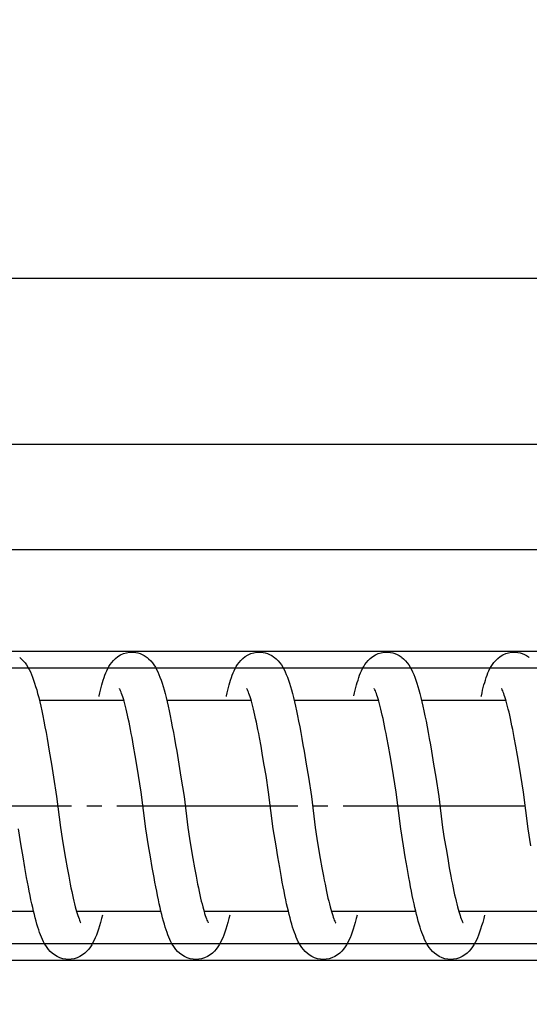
# Model space of a CAD drawing. Header units: millimetres. Extents: x 22865 to 60762, y -18816 to 15611.
# Tile 106 of 256: x 25857.2 to 25860.57, y 8447.59 to 8454.12. Entities that reach past the tile are written whole.
import ezdxf

# ---------------------------------------------------------------- set-up
doc = ezdxf.new("R2010")
doc.units = ezdxf.units.MM
doc.linetypes.add('DOT_CENTER', pattern=[14, 12, -1, 0, -1])
for name, color, linetype in [('1', 7, 'Continuous'), ('bramy przemyslowe', 5, 'Continuous'), ('BRO0010101338_PBL109', 7, 'Continuous'), ('WYMIARY', 6, 'Continuous'), ('Z3067108_AF1_PBL37', 7, 'Continuous'), ('Z3067109_AF2_PBL40', 7, 'Continuous')]:
    doc.layers.add(name, color=color, linetype=linetype)
doc.layers.add('projekt', color=6, linetype='Continuous', lineweight=9)
doc.styles.add('1-100', font='simplex.shx', dxfattribs={"width": 0.8, "height": 15})
doc.dimstyles.new('1-100', dxfattribs={"dimscale": 0.5, "dimtxt": 100, "dimasz": 1, "dimexe": 0.18, "dimexo": 0.0625, "dimgap": 5, "dimtad": 1, "dimdec": 1, "dimzin": 0, "dimdsep": 46, "dimtxsty": '1-100', "dimblk1": 'K', "dimblk2": 'K', "dimsah": 1, "dimcen": 0.09, "dimse1": 1, "dimse2": 1, "dimadec": 0, "dimazin": 0, "dimtfac": 1, "dimtdec": 1, "dimtofl": 0, "dimtmove": 0, "dimatfit": 3, "dimldrblk": 'K', "dimfxl": 0, "dimtolj": 1, "dimtzin": 0, "dimarcsym": 0})

# ---------------------------------------------------------------- blocks, each defined once
blk = doc.blocks.new('Oben_Z3067108_AF1_PBL37_', base_point=(-2052.47, -1421.03))
at = {"layer": 'Z3067108_AF1_PBL37', "color": 2, "linetype": 'Continuous'}
for p, q in [((4111.907, 4020.001), (670.367, 4020.001)), ((4111.907, 4009.001), (670.367, 4009.001))]:
    blk.add_line(p, q, dxfattribs=at)
blk = doc.blocks.new('Unten_Z3067109_AF2_PBL40_', base_point=(3595.399, 4267.113))
at = {"layer": 'Z3067109_AF2_PBL40', "color": 2, "linetype": 'Continuous'}
for p, q in [((7053.454, 5533.113), (3809.059, 5533.113)), ((7051.454, 5526.113), (3809.059, 5526.113))]:
    blk.add_line(p, q, dxfattribs=at)
blk = doc.blocks.new('Federpuffer', base_point=(5695.326, 4642.646))
at = {"color": 2, "linetype": 'Continuous'}
for p, q in [((3727.825, 5963.382), (3727.714, 5963.377)), ((3727.99, 5963.372), (3727.825, 5963.382)), ((3728.185, 5963.337), (3727.99, 5963.372)), ((3728.377, 5963.277), (3728.185, 5963.337)), ((3728.567, 5963.191), (3728.377, 5963.277)), ((3728.749, 5963.081), (3728.567, 5963.191)), ((3728.908, 5962.957), (3728.749, 5963.081)), ((3736.273, 5963.382), (3736.161, 5963.377)), ((3736.437, 5963.372), (3736.272, 5963.382)), ((3736.632, 5963.337), (3736.437, 5963.372)), ((3736.824, 5963.277), (3736.632, 5963.337)), ((3737.015, 5963.191), (3736.824, 5963.277)), ((3737.196, 5963.081), (3737.015, 5963.191)), ((3737.355, 5962.957), (3737.196, 5963.081)), ((3744.72, 5963.382), (3744.609, 5963.377)), ((3744.884, 5963.372), (3744.719, 5963.382)), ((3745.08, 5963.337), (3744.884, 5963.372)), ((3745.272, 5963.277), (3745.08, 5963.337)), ((3745.462, 5963.191), (3745.272, 5963.277)), ((3745.644, 5963.081), (3745.462, 5963.191)), ((3745.803, 5962.957), (3745.644, 5963.081)), ((3753.168, 5963.382), (3753.056, 5963.377)), ((3753.332, 5963.372), (3753.167, 5963.382)), ((3753.527, 5963.337), (3753.332, 5963.372)), ((3753.719, 5963.277), (3753.527, 5963.337)), ((3753.91, 5963.191), (3753.719, 5963.277)), ((3754.091, 5963.081), (3753.91, 5963.191)), ((3754.25, 5962.957), (3754.091, 5963.081)), ((3729.043, 5962.828), (3728.908, 5962.957)), ((3729.16, 5962.693), (3729.043, 5962.828)), ((3729.26, 5962.555), (3729.16, 5962.693)), ((3729.347, 5962.418), (3729.26, 5962.555)), ((3734.805, 5962.523), (3734.713, 5962.376)), ((3734.907, 5962.663), (3734.805, 5962.523)), ((3735.023, 5962.8), (3734.907, 5962.663)), ((3735.159, 5962.933), (3735.023, 5962.8)), ((3735.255, 5963.014), (3735.159, 5962.933)), ((3735.26, 5963.018), (3735.255, 5963.014)), ((3737.49, 5962.828), (3737.355, 5962.957)), ((3737.607, 5962.693), (3737.49, 5962.828)), ((3737.708, 5962.555), (3737.607, 5962.693)), ((3737.794, 5962.418), (3737.708, 5962.555)), ((3743.252, 5962.523), (3743.16, 5962.376)), ((3743.354, 5962.663), (3743.252, 5962.523)), ((3743.47, 5962.8), (3743.354, 5962.663)), ((3743.606, 5962.933), (3743.47, 5962.8)), ((3743.703, 5963.014), (3743.606, 5962.933)), ((3743.708, 5963.018), (3743.703, 5963.014)), ((3745.938, 5962.828), (3745.803, 5962.957)), ((3746.054, 5962.693), (3745.938, 5962.828)), ((3746.155, 5962.555), (3746.054, 5962.693)), ((3746.241, 5962.418), (3746.155, 5962.555)), ((3751.7, 5962.523), (3751.608, 5962.376)), ((3751.801, 5962.663), (3751.7, 5962.523)), ((3751.918, 5962.8), (3751.801, 5962.663)), ((3752.053, 5962.933), (3751.918, 5962.8)), ((3752.15, 5963.014), (3752.053, 5962.933)), ((3752.155, 5963.018), (3752.15, 5963.014)), ((3754.385, 5962.828), (3754.25, 5962.957)), ((3754.502, 5962.693), (3754.385, 5962.828)), ((3754.603, 5962.555), (3754.502, 5962.693)), ((3754.689, 5962.418), (3754.603, 5962.555)), ((3760.147, 5962.523), (3760.055, 5962.376)), ((3760.249, 5962.663), (3760.147, 5962.523)), ((3760.365, 5962.8), (3760.249, 5962.663)), ((3760.501, 5962.933), (3760.365, 5962.8)), ((3760.597, 5963.014), (3760.501, 5962.933)), ((3760.602, 5963.018), (3760.597, 5963.014)), ((3729.422, 5962.279), (3729.347, 5962.418)), ((3729.491, 5962.137), (3729.422, 5962.279)), ((3729.555, 5961.989), (3729.491, 5962.137)), ((3729.614, 5961.838), (3729.555, 5961.989)), ((3729.669, 5961.683), (3729.614, 5961.838)), ((3734.478, 5961.894), (3734.406, 5961.714)), ((3734.552, 5962.064), (3734.478, 5961.894)), ((3734.629, 5962.223), (3734.552, 5962.064)), ((3734.713, 5962.376), (3734.629, 5962.223)), ((3737.869, 5962.279), (3737.794, 5962.418)), ((3737.938, 5962.137), (3737.869, 5962.279)), ((3738.002, 5961.989), (3737.938, 5962.137)), ((3738.061, 5961.838), (3738.002, 5961.989)), ((3738.116, 5961.683), (3738.061, 5961.838)), ((3742.925, 5961.894), (3742.854, 5961.714)), ((3742.999, 5962.064), (3742.925, 5961.894)), ((3743.077, 5962.223), (3742.999, 5962.064)), ((3743.16, 5962.376), (3743.077, 5962.223)), ((3746.317, 5962.279), (3746.241, 5962.418)), ((3746.386, 5962.137), (3746.317, 5962.279)), ((3746.449, 5961.989), (3746.386, 5962.137)), ((3746.508, 5961.838), (3746.449, 5961.989)), ((3746.564, 5961.683), (3746.508, 5961.838)), ((3751.373, 5961.894), (3751.301, 5961.714)), ((3751.447, 5962.064), (3751.373, 5961.894)), ((3751.524, 5962.223), (3751.447, 5962.064)), ((3751.608, 5962.376), (3751.524, 5962.223)), ((3754.764, 5962.279), (3754.689, 5962.418)), ((3754.833, 5962.137), (3754.764, 5962.279)), ((3754.897, 5961.989), (3754.833, 5962.137)), ((3754.956, 5961.838), (3754.897, 5961.989)), ((3755.011, 5961.683), (3754.956, 5961.838)), ((3759.82, 5961.894), (3759.749, 5961.714)), ((3759.894, 5962.064), (3759.82, 5961.894)), ((3759.972, 5962.223), (3759.894, 5962.064)), ((3760.055, 5962.376), (3759.972, 5962.223)), ((3729.721, 5961.524), (3729.669, 5961.683)), ((3729.77, 5961.361), (3729.721, 5961.524)), ((3729.817, 5961.194), (3729.77, 5961.361)), ((3729.863, 5961.022), (3729.817, 5961.194)), ((3734.269, 5961.318), (3734.202, 5961.102)), ((3734.337, 5961.522), (3734.269, 5961.318)), ((3734.406, 5961.714), (3734.337, 5961.522)), ((3738.168, 5961.524), (3738.116, 5961.683)), ((3738.217, 5961.361), (3738.168, 5961.524)), ((3738.265, 5961.194), (3738.217, 5961.361)), ((3738.31, 5961.022), (3738.265, 5961.194)), ((3742.717, 5961.318), (3742.65, 5961.102)), ((3742.785, 5961.522), (3742.717, 5961.318)), ((3742.854, 5961.714), (3742.785, 5961.522)), ((3746.616, 5961.524), (3746.564, 5961.683)), ((3746.665, 5961.361), (3746.616, 5961.524)), ((3746.712, 5961.194), (3746.665, 5961.361)), ((3746.757, 5961.022), (3746.712, 5961.194)), ((3751.164, 5961.318), (3751.097, 5961.102)), ((3751.232, 5961.522), (3751.164, 5961.318)), ((3751.301, 5961.714), (3751.232, 5961.522)), ((3755.063, 5961.524), (3755.011, 5961.683)), ((3755.112, 5961.361), (3755.063, 5961.524)), ((3755.159, 5961.194), (3755.112, 5961.361)), ((3755.205, 5961.022), (3755.159, 5961.194)), ((3759.612, 5961.318), (3759.545, 5961.102)), ((3759.679, 5961.522), (3759.612, 5961.318)), ((3759.749, 5961.714), (3759.679, 5961.522)), ((3728.429, 5960.402), (3728.469, 5960.524)), ((3728.469, 5960.524), (3728.507, 5960.633)), ((3728.507, 5960.633), (3728.542, 5960.726)), ((3728.542, 5960.726), (3728.574, 5960.805)), ((3728.574, 5960.805), (3728.603, 5960.868)), ((3728.603, 5960.868), (3728.625, 5960.914)), ((3728.625, 5960.914), (3728.642, 5960.945)), ((3728.642, 5960.945), (3728.651, 5960.96)), ((3728.648, 5960.956), (3728.645, 5960.952)), ((3728.651, 5960.96), (3728.648, 5960.956)), ((3729.907, 5960.845), (3729.863, 5961.022)), ((3729.949, 5960.664), (3729.907, 5960.845)), ((3729.991, 5960.477), (3729.949, 5960.664)), ((3730, 5960.432), (3729.991, 5960.477)), ((3734.07, 5960.626), (3734.003, 5960.363)), ((3734.136, 5960.871), (3734.07, 5960.626)), ((3734.202, 5961.102), (3734.136, 5960.871)), ((3736.876, 5960.402), (3736.916, 5960.524)), ((3736.916, 5960.524), (3736.955, 5960.633)), ((3736.955, 5960.633), (3736.99, 5960.726)), ((3736.99, 5960.726), (3737.022, 5960.805)), ((3737.022, 5960.805), (3737.05, 5960.868)), ((3737.05, 5960.868), (3737.073, 5960.914)), ((3737.073, 5960.914), (3737.089, 5960.945)), ((3737.089, 5960.945), (3737.099, 5960.96)), ((3737.095, 5960.956), (3737.092, 5960.952)), ((3737.099, 5960.96), (3737.095, 5960.956)), ((3738.354, 5960.845), (3738.31, 5961.022)), ((3738.397, 5960.664), (3738.354, 5960.845)), ((3738.438, 5960.477), (3738.397, 5960.664)), ((3742.517, 5960.626), (3742.45, 5960.363)), ((3742.584, 5960.871), (3742.517, 5960.626)), ((3742.65, 5961.102), (3742.584, 5960.871)), ((3745.324, 5960.402), (3745.364, 5960.524)), ((3745.364, 5960.524), (3745.402, 5960.633)), ((3745.402, 5960.633), (3745.437, 5960.726)), ((3745.437, 5960.726), (3745.469, 5960.805)), ((3745.469, 5960.805), (3745.497, 5960.868)), ((3745.497, 5960.868), (3745.52, 5960.914)), ((3745.52, 5960.914), (3745.537, 5960.945)), ((3745.537, 5960.945), (3745.546, 5960.96)), ((3745.543, 5960.956), (3745.54, 5960.952)), ((3745.546, 5960.96), (3745.543, 5960.956)), ((3746.801, 5960.845), (3746.757, 5961.022)), ((3746.844, 5960.664), (3746.801, 5960.845)), ((3746.885, 5960.477), (3746.844, 5960.664)), ((3746.895, 5960.432), (3746.885, 5960.477)), ((3750.965, 5960.626), (3750.898, 5960.363)), ((3751.031, 5960.871), (3750.965, 5960.626)), ((3751.097, 5961.102), (3751.031, 5960.871)), ((3753.771, 5960.402), (3753.811, 5960.524)), ((3753.811, 5960.524), (3753.849, 5960.633)), ((3753.849, 5960.633), (3753.885, 5960.726)), ((3753.885, 5960.726), (3753.917, 5960.805)), ((3753.917, 5960.805), (3753.945, 5960.868)), ((3753.945, 5960.868), (3753.967, 5960.914)), ((3753.967, 5960.914), (3753.984, 5960.945)), ((3753.984, 5960.945), (3753.993, 5960.96)), ((3753.99, 5960.956), (3753.987, 5960.952)), ((3753.993, 5960.96), (3753.99, 5960.956)), ((3755.249, 5960.845), (3755.205, 5961.022)), ((3755.291, 5960.664), (3755.249, 5960.845)), ((3755.333, 5960.477), (3755.291, 5960.664)), ((3755.342, 5960.432), (3755.333, 5960.477)), ((3759.412, 5960.626), (3759.345, 5960.363)), ((3759.478, 5960.871), (3759.412, 5960.626)), ((3759.545, 5961.102), (3759.478, 5960.871)), ((3728.253, 5959.777), (3728.299, 5959.952)), ((3728.299, 5959.952), (3728.343, 5960.115)), ((3728.343, 5960.115), (3728.387, 5960.265)), ((3733.954, 5960.182), (3728.362, 5960.182)), ((3728.387, 5960.265), (3728.429, 5960.402)), ((3733.936, 5960.085), (3733.868, 5959.788)), ((3734.003, 5960.363), (3733.936, 5960.085)), ((3736.7, 5959.777), (3736.746, 5959.952)), ((3736.746, 5959.952), (3736.791, 5960.115)), ((3736.791, 5960.115), (3736.834, 5960.265)), ((3742.401, 5960.182), (3736.809, 5960.182)), ((3736.834, 5960.265), (3736.876, 5960.402)), ((3742.383, 5960.085), (3742.316, 5959.788)), ((3742.45, 5960.363), (3742.383, 5960.085)), ((3745.148, 5959.777), (3745.193, 5959.952)), ((3745.193, 5959.952), (3745.238, 5960.115)), ((3745.238, 5960.115), (3745.282, 5960.265)), ((3750.849, 5960.182), (3745.256, 5960.182)), ((3745.282, 5960.265), (3745.324, 5960.402)), ((3750.831, 5960.085), (3750.763, 5959.788)), ((3750.898, 5960.363), (3750.831, 5960.085)), ((3753.595, 5959.777), (3753.641, 5959.952)), ((3753.641, 5959.952), (3753.685, 5960.115)), ((3753.685, 5960.115), (3753.729, 5960.265)), ((3759.296, 5960.182), (3753.703, 5960.182)), ((3753.729, 5960.265), (3753.771, 5960.402)), ((3759.278, 5960.085), (3759.21, 5959.788)), ((3759.345, 5960.363), (3759.278, 5960.085)), ((3728.062, 5958.962), (3728.111, 5959.182)), ((3728.111, 5959.182), (3728.159, 5959.392)), ((3728.159, 5959.392), (3728.206, 5959.59)), ((3728.206, 5959.59), (3728.253, 5959.777)), ((3733.799, 5959.472), (3733.73, 5959.138)), ((3733.868, 5959.788), (3733.799, 5959.472)), ((3736.51, 5958.962), (3736.558, 5959.182)), ((3736.558, 5959.182), (3736.606, 5959.392)), ((3736.606, 5959.392), (3736.654, 5959.59)), ((3736.654, 5959.59), (3736.7, 5959.777)), ((3742.247, 5959.472), (3742.177, 5959.138)), ((3742.316, 5959.788), (3742.247, 5959.472)), ((3744.957, 5958.962), (3745.006, 5959.182)), ((3745.006, 5959.182), (3745.054, 5959.392)), ((3745.054, 5959.392), (3745.101, 5959.59)), ((3745.101, 5959.59), (3745.148, 5959.777)), ((3750.694, 5959.472), (3750.625, 5959.138)), ((3750.763, 5959.788), (3750.694, 5959.472)), ((3753.404, 5958.962), (3753.453, 5959.182)), ((3753.453, 5959.182), (3753.501, 5959.392)), ((3753.501, 5959.392), (3753.548, 5959.59)), ((3753.548, 5959.59), (3753.595, 5959.777)), ((3759.142, 5959.472), (3759.072, 5959.138)), ((3759.21, 5959.788), (3759.142, 5959.472)), ((3727.963, 5958.489), (3728.013, 5958.731)), ((3727.963, 5958.489), (3728.013, 5958.731)), ((3728.013, 5958.731), (3728.062, 5958.962)), ((3733.66, 5958.787), (3733.588, 5958.418)), ((3733.66, 5958.787), (3733.588, 5958.418)), ((3733.73, 5959.138), (3733.66, 5958.787)), ((3736.411, 5958.489), (3736.46, 5958.731)), ((3736.411, 5958.489), (3736.46, 5958.731)), ((3736.46, 5958.731), (3736.51, 5958.962)), ((3742.107, 5958.787), (3742.036, 5958.418)), ((3742.107, 5958.787), (3742.036, 5958.418)), ((3742.177, 5959.138), (3742.107, 5958.787)), ((3744.858, 5958.489), (3744.908, 5958.731)), ((3744.858, 5958.489), (3744.908, 5958.731)), ((3744.908, 5958.731), (3744.957, 5958.962)), ((3750.554, 5958.787), (3750.483, 5958.418)), ((3750.554, 5958.787), (3750.483, 5958.418)), ((3750.625, 5959.138), (3750.554, 5958.787)), ((3753.305, 5958.489), (3753.355, 5958.731)), ((3753.305, 5958.489), (3753.355, 5958.731)), ((3753.355, 5958.731), (3753.404, 5958.962)), ((3759.002, 5958.787), (3758.931, 5958.418)), ((3759.002, 5958.787), (3758.931, 5958.418)), ((3759.072, 5959.138), (3759.002, 5958.787)), ((3727.81, 5957.702), (3727.862, 5957.974)), ((3727.81, 5957.702), (3727.862, 5957.974)), ((3727.862, 5957.974), (3727.913, 5958.237)), ((3727.862, 5957.974), (3727.913, 5958.237)), ((3727.913, 5958.237), (3727.963, 5958.489)), ((3727.913, 5958.237), (3727.963, 5958.489)), ((3733.517, 5958.032), (3733.445, 5957.634)), ((3733.517, 5958.032), (3733.445, 5957.634)), ((3733.588, 5958.418), (3733.517, 5958.032)), ((3733.588, 5958.418), (3733.517, 5958.032)), ((3736.258, 5957.702), (3736.309, 5957.974)), ((3736.258, 5957.702), (3736.309, 5957.974)), ((3736.309, 5957.974), (3736.36, 5958.237)), ((3736.309, 5957.974), (3736.36, 5958.237)), ((3736.36, 5958.237), (3736.411, 5958.489)), ((3736.36, 5958.237), (3736.411, 5958.489)), ((3741.964, 5958.032), (3741.892, 5957.634)), ((3741.964, 5958.032), (3741.892, 5957.634)), ((3742.036, 5958.418), (3741.964, 5958.032)), ((3742.036, 5958.418), (3741.964, 5958.032)), ((3744.705, 5957.702), (3744.757, 5957.974)), ((3744.705, 5957.702), (3744.757, 5957.974)), ((3744.757, 5957.974), (3744.808, 5958.237)), ((3744.757, 5957.974), (3744.808, 5958.237)), ((3744.808, 5958.237), (3744.858, 5958.489)), ((3744.808, 5958.237), (3744.858, 5958.489)), ((3750.411, 5958.032), (3750.339, 5957.634)), ((3750.411, 5958.032), (3750.339, 5957.634)), ((3750.483, 5958.418), (3750.411, 5958.032)), ((3750.483, 5958.418), (3750.411, 5958.032)), ((3753.153, 5957.702), (3753.204, 5957.974)), ((3753.153, 5957.702), (3753.204, 5957.974)), ((3753.204, 5957.974), (3753.255, 5958.237)), ((3753.204, 5957.974), (3753.255, 5958.237)), ((3753.255, 5958.237), (3753.305, 5958.489)), ((3753.255, 5958.237), (3753.305, 5958.489)), ((3758.859, 5958.032), (3758.787, 5957.634)), ((3758.859, 5958.032), (3758.787, 5957.634)), ((3758.931, 5958.418), (3758.859, 5958.032)), ((3758.931, 5958.418), (3758.859, 5958.032)), ((3727.706, 5957.127), (3727.81, 5957.702)), ((3733.372, 5957.223), (3733.3, 5956.802)), ((3733.445, 5957.634), (3733.372, 5957.223)), ((3736.153, 5957.127), (3736.258, 5957.702)), ((3741.82, 5957.223), (3741.748, 5956.802)), ((3741.892, 5957.634), (3741.82, 5957.223)), ((3744.6, 5957.127), (3744.705, 5957.702)), ((3750.267, 5957.223), (3750.195, 5956.802)), ((3750.339, 5957.634), (3750.267, 5957.223)), ((3753.048, 5957.127), (3753.153, 5957.702)), ((3758.715, 5957.223), (3758.642, 5956.802)), ((3758.787, 5957.634), (3758.715, 5957.223)), ((3727.598, 5956.514), (3727.706, 5957.127)), ((3733.3, 5956.802), (3733.157, 5955.941)), ((3736.046, 5956.514), (3736.153, 5957.127)), ((3741.748, 5956.802), (3741.604, 5955.941)), ((3744.493, 5956.514), (3744.6, 5957.127)), ((3750.195, 5956.802), (3750.051, 5955.941)), ((3752.941, 5956.514), (3753.048, 5957.127)), ((3758.642, 5956.802), (3758.499, 5955.941)), ((3727.489, 5955.864), (3727.598, 5956.514)), ((3733.157, 5955.941), (3733.016, 5955.07)), ((3735.936, 5955.864), (3736.046, 5956.514)), ((3741.604, 5955.941), (3741.463, 5955.07)), ((3744.383, 5955.864), (3744.493, 5956.514)), ((3750.051, 5955.941), (3749.91, 5955.07)), ((3752.831, 5955.864), (3752.941, 5956.514)), ((3758.499, 5955.941), (3758.358, 5955.07)), ((3727.376, 5955.178), (3727.489, 5955.864)), ((3735.823, 5955.178), (3735.936, 5955.864)), ((3744.271, 5955.178), (3744.383, 5955.864)), ((3752.718, 5955.178), (3752.831, 5955.864)), ((3727.201, 5954.089), (3727.376, 5955.178)), ((3735.648, 5954.089), (3735.823, 5955.178)), ((3744.096, 5954.089), (3744.271, 5955.178)), ((3752.543, 5954.089), (3752.718, 5955.178)), ((3726.895, 5951.655), (3727.201, 5954.089)), ((3735.342, 5951.655), (3735.648, 5954.089)), ((3743.789, 5951.655), (3744.096, 5954.089)), ((3752.237, 5951.655), (3752.543, 5954.089)), ((3726.71, 5950.511), (3726.895, 5951.655)), ((3732.565, 5951.732), (3732.449, 5951.012)), ((3735.158, 5950.511), (3735.342, 5951.655)), ((3741.012, 5951.732), (3740.896, 5951.012)), ((3743.605, 5950.511), (3743.789, 5951.655)), ((3749.46, 5951.732), (3749.343, 5951.012)), ((3752.053, 5950.511), (3752.237, 5951.655)), ((3757.907, 5951.732), (3757.791, 5951.012)), ((3760.5, 5950.511), (3760.684, 5951.655)), ((3732.449, 5951.012), (3732.335, 5950.326)), ((3740.896, 5951.012), (3740.783, 5950.326)), ((3749.343, 5951.012), (3749.23, 5950.326)), ((3757.791, 5951.012), (3757.677, 5950.326)), ((3732.335, 5950.326), (3732.225, 5949.678)), ((3735.037, 5949.781), (3735.158, 5950.511)), ((3740.783, 5950.326), (3740.672, 5949.678)), ((3743.484, 5949.781), (3743.605, 5950.511)), ((3749.23, 5950.326), (3749.12, 5949.678)), ((3751.932, 5949.781), (3752.053, 5950.511)), ((3757.677, 5950.326), (3757.567, 5949.678)), ((3760.379, 5949.781), (3760.5, 5950.511)), ((3732.225, 5949.678), (3732.117, 5949.069)), ((3734.918, 5949.084), (3735.037, 5949.781)), ((3740.672, 5949.678), (3740.565, 5949.069)), ((3743.365, 5949.084), (3743.484, 5949.781)), ((3749.12, 5949.678), (3749.012, 5949.069)), ((3751.813, 5949.084), (3751.932, 5949.781)), ((3757.567, 5949.678), (3757.459, 5949.069)), ((3760.26, 5949.084), (3760.379, 5949.781)), ((3732.117, 5949.069), (3732.012, 5948.501)), ((3734.8, 5948.423), (3734.918, 5949.084)), ((3740.565, 5949.069), (3740.46, 5948.501)), ((3743.248, 5948.423), (3743.365, 5949.084)), ((3749.012, 5949.069), (3748.907, 5948.501)), ((3751.695, 5948.423), (3751.813, 5949.084)), ((3757.459, 5949.069), (3757.355, 5948.501)), ((3760.143, 5948.423), (3760.26, 5949.084)), ((3731.961, 5948.233), (3731.91, 5947.976)), ((3732.012, 5948.501), (3731.961, 5948.233)), ((3734.684, 5947.801), (3734.742, 5948.107)), ((3734.742, 5948.107), (3734.8, 5948.423)), ((3740.408, 5948.233), (3740.357, 5947.976)), ((3740.46, 5948.501), (3740.408, 5948.233)), ((3743.132, 5947.801), (3743.19, 5948.107)), ((3743.19, 5948.107), (3743.248, 5948.423)), ((3748.856, 5948.233), (3748.805, 5947.976)), ((3748.907, 5948.501), (3748.856, 5948.233)), ((3751.579, 5947.801), (3751.637, 5948.107)), ((3751.637, 5948.107), (3751.695, 5948.423)), ((3757.303, 5948.233), (3757.252, 5947.976)), ((3757.355, 5948.501), (3757.303, 5948.233)), ((3760.026, 5947.801), (3760.084, 5948.107)), ((3760.084, 5948.107), (3760.143, 5948.423)), ((3731.81, 5947.493), (3731.762, 5947.269)), ((3731.86, 5947.729), (3731.81, 5947.493)), ((3731.91, 5947.976), (3731.86, 5947.729)), ((3734.569, 5947.22), (3734.627, 5947.505)), ((3734.627, 5947.505), (3734.684, 5947.801)), ((3740.258, 5947.493), (3740.209, 5947.269)), ((3740.307, 5947.729), (3740.258, 5947.493)), ((3740.357, 5947.976), (3740.307, 5947.729)), ((3743.017, 5947.22), (3743.074, 5947.505)), ((3743.074, 5947.505), (3743.132, 5947.801)), ((3748.705, 5947.493), (3748.656, 5947.269)), ((3748.755, 5947.729), (3748.705, 5947.493)), ((3748.805, 5947.976), (3748.755, 5947.729)), ((3751.464, 5947.22), (3751.521, 5947.505)), ((3751.521, 5947.505), (3751.579, 5947.801)), ((3757.153, 5947.493), (3757.104, 5947.269)), ((3757.202, 5947.729), (3757.153, 5947.493)), ((3757.252, 5947.976), (3757.202, 5947.729)), ((3759.912, 5947.22), (3759.969, 5947.505)), ((3759.969, 5947.505), (3760.026, 5947.801)), ((3731.666, 5946.853), (3731.62, 5946.663)), ((3731.714, 5947.055), (3731.666, 5946.853)), ((3731.762, 5947.269), (3731.714, 5947.055)), ((3734.456, 5946.682), (3734.512, 5946.946)), ((3734.512, 5946.946), (3734.569, 5947.22)), ((3740.114, 5946.853), (3740.067, 5946.663)), ((3740.161, 5947.055), (3740.114, 5946.853)), ((3740.209, 5947.269), (3740.161, 5947.055)), ((3742.903, 5946.682), (3742.96, 5946.946)), ((3742.96, 5946.946), (3743.017, 5947.22)), ((3748.561, 5946.853), (3748.514, 5946.663)), ((3748.608, 5947.055), (3748.561, 5946.853)), ((3748.656, 5947.269), (3748.608, 5947.055)), ((3751.351, 5946.682), (3751.407, 5946.946)), ((3751.407, 5946.946), (3751.464, 5947.22)), ((3757.008, 5946.853), (3756.962, 5946.663)), ((3757.056, 5947.055), (3757.008, 5946.853)), ((3757.104, 5947.269), (3757.056, 5947.055)), ((3759.798, 5946.682), (3759.855, 5946.946)), ((3759.855, 5946.946), (3759.912, 5947.22)), ((3731.497, 5946.182), (3725.901, 5946.182)), ((3731.486, 5946.164), (3731.444, 5946.024)), ((3731.529, 5946.318), (3731.486, 5946.164)), ((3731.574, 5946.484), (3731.529, 5946.318)), ((3731.62, 5946.663), (3731.574, 5946.484)), ((3734.286, 5945.955), (3734.343, 5946.187)), ((3734.343, 5946.187), (3734.399, 5946.429)), ((3739.944, 5946.182), (3734.344, 5946.182)), ((3734.399, 5946.429), (3734.456, 5946.682)), ((3739.933, 5946.164), (3739.891, 5946.024)), ((3739.977, 5946.318), (3739.933, 5946.164)), ((3740.021, 5946.484), (3739.977, 5946.318)), ((3740.067, 5946.663), (3740.021, 5946.484)), ((3742.734, 5945.955), (3742.79, 5946.187)), ((3742.79, 5946.187), (3742.847, 5946.429)), ((3748.387, 5946.182), (3742.795, 5946.182)), ((3742.847, 5946.429), (3742.903, 5946.682)), ((3748.381, 5946.164), (3748.339, 5946.024)), ((3748.424, 5946.318), (3748.381, 5946.164)), ((3748.469, 5946.484), (3748.424, 5946.318)), ((3748.514, 5946.663), (3748.469, 5946.484)), ((3751.181, 5945.955), (3751.237, 5946.187)), ((3751.237, 5946.187), (3751.294, 5946.429)), ((3756.839, 5946.182), (3751.256, 5946.182)), ((3751.294, 5946.429), (3751.351, 5946.682)), ((3756.828, 5946.164), (3756.786, 5946.024)), ((3756.872, 5946.318), (3756.828, 5946.164)), ((3756.916, 5946.484), (3756.872, 5946.318)), ((3756.962, 5946.663), (3756.916, 5946.484)), ((3759.628, 5945.955), (3759.685, 5946.187)), ((3759.685, 5946.187), (3759.741, 5946.429)), ((3765.282, 5946.182), (3759.696, 5946.182)), ((3759.741, 5946.429), (3759.798, 5946.682)), ((3731.241, 5945.474), (3731.221, 5945.435)), ((3731.266, 5945.529), (3731.241, 5945.474)), ((3731.296, 5945.599), (3731.266, 5945.529)), ((3731.329, 5945.684), (3731.296, 5945.599)), ((3731.365, 5945.783), (3731.329, 5945.684)), ((3731.403, 5945.897), (3731.365, 5945.783)), ((3731.444, 5946.024), (3731.403, 5945.897)), ((3734.116, 5945.321), (3734.173, 5945.523)), ((3734.173, 5945.523), (3734.23, 5945.734)), ((3734.23, 5945.734), (3734.286, 5945.955)), ((3739.688, 5945.474), (3739.668, 5945.435)), ((3739.714, 5945.529), (3739.688, 5945.474)), ((3739.743, 5945.599), (3739.714, 5945.529)), ((3739.776, 5945.684), (3739.743, 5945.599)), ((3739.812, 5945.783), (3739.776, 5945.684)), ((3739.851, 5945.897), (3739.812, 5945.783)), ((3739.891, 5946.024), (3739.851, 5945.897)), ((3742.563, 5945.321), (3742.62, 5945.523)), ((3742.62, 5945.523), (3742.677, 5945.734)), ((3742.677, 5945.734), (3742.734, 5945.955)), ((3748.135, 5945.474), (3748.116, 5945.435)), ((3748.161, 5945.529), (3748.135, 5945.474)), ((3748.191, 5945.599), (3748.161, 5945.529)), ((3748.224, 5945.684), (3748.191, 5945.599)), ((3748.26, 5945.783), (3748.224, 5945.684)), ((3748.298, 5945.897), (3748.26, 5945.783)), ((3748.339, 5946.024), (3748.298, 5945.897)), ((3751.011, 5945.321), (3751.068, 5945.523)), ((3751.068, 5945.523), (3751.125, 5945.734)), ((3751.125, 5945.734), (3751.181, 5945.955)), ((3756.583, 5945.474), (3756.563, 5945.435)), ((3756.608, 5945.529), (3756.583, 5945.474)), ((3756.638, 5945.599), (3756.608, 5945.529)), ((3756.671, 5945.684), (3756.638, 5945.599)), ((3756.707, 5945.783), (3756.671, 5945.684)), ((3756.746, 5945.897), (3756.707, 5945.783)), ((3756.786, 5946.024), (3756.746, 5945.897)), ((3759.458, 5945.321), (3759.515, 5945.523)), ((3759.515, 5945.523), (3759.572, 5945.734)), ((3759.572, 5945.734), (3759.628, 5945.955)), ((3731.202, 5945.402), (3731.209, 5945.412)), ((3731.207, 5945.411), (3731.202, 5945.402)), ((3731.221, 5945.435), (3731.207, 5945.411)), ((3731.209, 5945.412), (3731.216, 5945.42)), ((3733.939, 5944.772), (3733.999, 5944.946)), ((3733.999, 5944.946), (3734.058, 5945.129)), ((3734.058, 5945.129), (3734.116, 5945.321)), ((3739.649, 5945.402), (3739.657, 5945.412)), ((3739.655, 5945.411), (3739.649, 5945.402)), ((3739.668, 5945.435), (3739.655, 5945.411)), ((3739.657, 5945.412), (3739.663, 5945.42)), ((3742.387, 5944.772), (3742.447, 5944.946)), ((3742.447, 5944.946), (3742.505, 5945.129)), ((3742.505, 5945.129), (3742.563, 5945.321)), ((3748.096, 5945.402), (3748.104, 5945.412)), ((3748.102, 5945.411), (3748.096, 5945.402)), ((3748.116, 5945.435), (3748.102, 5945.411)), ((3748.104, 5945.412), (3748.111, 5945.42)), ((3750.834, 5944.772), (3750.894, 5944.946)), ((3750.894, 5944.946), (3750.953, 5945.129)), ((3750.953, 5945.129), (3751.011, 5945.321)), ((3756.544, 5945.402), (3756.552, 5945.412)), ((3756.55, 5945.411), (3756.544, 5945.402)), ((3756.563, 5945.435), (3756.55, 5945.411)), ((3756.552, 5945.412), (3756.558, 5945.42)), ((3759.281, 5944.772), (3759.341, 5944.946)), ((3759.341, 5944.946), (3759.4, 5945.129)), ((3759.4, 5945.129), (3759.458, 5945.321)), ((3733.611, 5944.027), (3733.682, 5944.161)), ((3733.682, 5944.161), (3733.751, 5944.303)), ((3733.751, 5944.303), (3733.815, 5944.451)), ((3733.815, 5944.451), (3733.878, 5944.607)), ((3733.878, 5944.607), (3733.939, 5944.772)), ((3742.058, 5944.027), (3742.13, 5944.161)), ((3742.13, 5944.161), (3742.198, 5944.303)), ((3742.198, 5944.303), (3742.263, 5944.451)), ((3742.263, 5944.451), (3742.325, 5944.607)), ((3742.325, 5944.607), (3742.387, 5944.772)), ((3750.505, 5944.027), (3750.577, 5944.161)), ((3750.577, 5944.161), (3750.645, 5944.303)), ((3750.645, 5944.303), (3750.71, 5944.451)), ((3750.71, 5944.451), (3750.773, 5944.607)), ((3750.773, 5944.607), (3750.834, 5944.772)), ((3758.953, 5944.027), (3759.025, 5944.161)), ((3759.025, 5944.161), (3759.093, 5944.303)), ((3759.093, 5944.303), (3759.158, 5944.451)), ((3759.158, 5944.451), (3759.22, 5944.607)), ((3759.22, 5944.607), (3759.281, 5944.772)), ((3733.103, 5943.396), (3733.234, 5943.517)), ((3733.234, 5943.517), (3733.348, 5943.642)), ((3733.348, 5943.642), (3733.447, 5943.77)), ((3733.447, 5943.77), (3733.534, 5943.898)), ((3733.534, 5943.898), (3733.611, 5944.027)), ((3741.551, 5943.396), (3741.681, 5943.517)), ((3741.681, 5943.517), (3741.795, 5943.642)), ((3741.795, 5943.642), (3741.895, 5943.77)), ((3741.895, 5943.77), (3741.981, 5943.898)), ((3741.981, 5943.898), (3742.058, 5944.027)), ((3749.998, 5943.396), (3750.129, 5943.517)), ((3750.129, 5943.517), (3750.242, 5943.642)), ((3750.242, 5943.642), (3750.342, 5943.77)), ((3750.342, 5943.77), (3750.429, 5943.898)), ((3750.429, 5943.898), (3750.505, 5944.027)), ((3758.446, 5943.396), (3758.576, 5943.517)), ((3758.576, 5943.517), (3758.69, 5943.642)), ((3758.69, 5943.642), (3758.79, 5943.77)), ((3758.79, 5943.77), (3758.876, 5943.898)), ((3758.876, 5943.898), (3758.953, 5944.027)), ((3732.027, 5942.982), (3732.212, 5942.993)), ((3732.212, 5942.993), (3732.409, 5943.031)), ((3732.409, 5943.031), (3732.597, 5943.092)), ((3732.597, 5943.092), (3732.78, 5943.176)), ((3732.78, 5943.176), (3732.952, 5943.281)), ((3732.952, 5943.281), (3733.103, 5943.396)), ((3740.474, 5942.982), (3740.66, 5942.993)), ((3740.66, 5942.993), (3740.856, 5943.031)), ((3740.856, 5943.031), (3741.045, 5943.092)), ((3741.045, 5943.092), (3741.228, 5943.176)), ((3741.228, 5943.176), (3741.399, 5943.281)), ((3741.399, 5943.281), (3741.551, 5943.396)), ((3748.922, 5942.982), (3749.107, 5942.993)), ((3749.107, 5942.993), (3749.303, 5943.031)), ((3749.303, 5943.031), (3749.492, 5943.092)), ((3749.492, 5943.092), (3749.675, 5943.176)), ((3749.675, 5943.176), (3749.847, 5943.281)), ((3749.847, 5943.281), (3749.998, 5943.396)), ((3757.369, 5942.982), (3757.555, 5942.993)), ((3757.555, 5942.993), (3757.751, 5943.031)), ((3757.751, 5943.031), (3757.94, 5943.092)), ((3757.94, 5943.092), (3758.122, 5943.176)), ((3758.122, 5943.176), (3758.294, 5943.281)), ((3758.294, 5943.281), (3758.446, 5943.396))]:
    blk.add_line(p, q, dxfattribs=at)
for points in [[(3727.714, 5963.377), (3727.569, 5963.359), (3727.424, 5963.327), (3727.278, 5963.279), (3727.134, 5963.217), (3726.998, 5963.144), (3726.872, 5963.062), (3726.813, 5963.018)], [(3736.161, 5963.377), (3736.017, 5963.359), (3735.872, 5963.327), (3735.726, 5963.279), (3735.581, 5963.217), (3735.445, 5963.144), (3735.319, 5963.062), (3735.26, 5963.018)], [(3744.609, 5963.377), (3744.464, 5963.359), (3744.319, 5963.327), (3744.173, 5963.279), (3744.029, 5963.217), (3743.893, 5963.144), (3743.767, 5963.062), (3743.708, 5963.018)], [(3753.056, 5963.377), (3752.912, 5963.359), (3752.766, 5963.327), (3752.62, 5963.279), (3752.476, 5963.217), (3752.34, 5963.144), (3752.214, 5963.062), (3752.155, 5963.018)], [(3733.016, 5955.07), (3732.813, 5953.793), (3732.565, 5951.732)], [(3741.463, 5955.07), (3741.26, 5953.793), (3741.012, 5951.732)], [(3749.91, 5955.07), (3749.708, 5953.793), (3749.46, 5951.732)], [(3758.358, 5955.07), (3758.155, 5953.793), (3757.907, 5951.732)], [(3729.774, 5945.932), (3729.836, 5945.691), (3729.904, 5945.443), (3729.972, 5945.21), (3730.04, 5944.993), (3730.109, 5944.79), (3730.179, 5944.6), (3730.251, 5944.424), (3730.325, 5944.257), (3730.403, 5944.102), (3730.485, 5943.955), (3730.577, 5943.813), (3730.681, 5943.673), (3730.8, 5943.538), (3730.934, 5943.41), (3731.09, 5943.289), (3731.265, 5943.181), (3731.452, 5943.094), (3731.643, 5943.032), (3731.841, 5942.993), (3732.028, 5942.982)], [(3738.222, 5945.932), (3738.284, 5945.691), (3738.351, 5945.443), (3738.419, 5945.21), (3738.487, 5944.993), (3738.556, 5944.79), (3738.626, 5944.6), (3738.698, 5944.424), (3738.772, 5944.257), (3738.85, 5944.102), (3738.933, 5943.955), (3739.024, 5943.813), (3739.129, 5943.673), (3739.247, 5943.538), (3739.381, 5943.41), (3739.537, 5943.289), (3739.713, 5943.181), (3739.899, 5943.094), (3740.091, 5943.032), (3740.289, 5942.993), (3740.475, 5942.982)], [(3746.669, 5945.932), (3746.731, 5945.691), (3746.799, 5945.443), (3746.867, 5945.21), (3746.935, 5944.993), (3747.004, 5944.79), (3747.074, 5944.6), (3747.145, 5944.424), (3747.22, 5944.257), (3747.298, 5944.102), (3747.38, 5943.955), (3747.472, 5943.813), (3747.576, 5943.673), (3747.694, 5943.538), (3747.829, 5943.41), (3747.984, 5943.289), (3748.16, 5943.181), (3748.347, 5943.094), (3748.538, 5943.032), (3748.736, 5942.993), (3748.922, 5942.982)], [(3755.117, 5945.932), (3755.178, 5945.691), (3755.246, 5945.443), (3755.314, 5945.21), (3755.382, 5944.993), (3755.451, 5944.79), (3755.521, 5944.6), (3755.593, 5944.424), (3755.667, 5944.257), (3755.745, 5944.102), (3755.828, 5943.955), (3755.919, 5943.813), (3756.024, 5943.673), (3756.142, 5943.538), (3756.276, 5943.41), (3756.432, 5943.289), (3756.608, 5943.181), (3756.794, 5943.094), (3756.986, 5943.032), (3757.184, 5942.993), (3757.37, 5942.982)]]:
    blk.add_lwpolyline(points, dxfattribs=at)
at = {"layer": '1', "color": 2, "linetype": 'DOT_CENTER'}
blk.add_line((3889.161, 5953.182), (3441.399, 5953.182), dxfattribs=at)
blk = doc.blocks.new('Federpuffer_kurz', base_point=(-138.118, 6771.403))
at = {"layer": '1'}
blk.add_blockref('Federpuffer', (5695.326, 4642.646), dxfattribs=at)
blk = doc.blocks.new('TOP__9', base_point=(5361.164, 5382.834))
blk.add_blockref('Federpuffer_kurz', (1975.19, 5327.334))
blk = doc.blocks.new('BRO0010101338_PBL109', base_point=(110.745, -703.859))
at = {"layer": 'BRO0010101338_PBL109', "color": 2, "linetype": 'Continuous'}
for p, q in [((4215.306, 5963.443), (3461.646, 5963.443)), ((4215.306, 5962.343), (3461.646, 5962.343)), ((4215.306, 5944.043), (3461.646, 5944.043)), ((4215.306, 5942.943), (3461.646, 5942.943))]:
    blk.add_line(p, q, dxfattribs=at)
blk = doc.blocks.new('TOP__10', base_point=(-2780.136, -2516.234))
blk.add_blockref('TOP__9', (5361.164, 5382.834))
at = {"layer": 'BRO0010101338_PBL109'}
blk.add_blockref('BRO0010101338_PBL109', (2224.053, -2147.929), dxfattribs=at)
blk = doc.blocks.new('blok222')
at = {"xscale": -1}
blk.add_blockref('TOP__10', (70131.084, 8370.062), dxfattribs=at)
at = {"layer": '1', "xscale": -1}
blk.add_blockref('Unten_Z3067109_AF2_PBL40_', (64689.626, 14153.408), dxfattribs=at)
at = {"layer": 'Z3067108_AF1_PBL37', "xscale": -1}
blk.add_blockref('Oben_Z3067108_AF1_PBL37_', (67461.871, 9989.378), dxfattribs=at)
blk = doc.blocks.new('K')
for p, q in [((0, -19.114), (0, 19.114)), ((-19.114, 0), (19.114, 0))]:
    blk.add_line(p, q)
blk.add_circle((0, 0), 2.016)
blk = doc.blocks.new('*D1772')
at = {"layer": 'WYMIARY', "color": 0, "lineweight": -2}
blk.add_line((25666.9323, 8352.4218), (26205.9323, 8352.4218), dxfattribs=at)
at = {"layer": 'WYMIARY', "color": 0, "linetype": 'ByBlock', "lineweight": -2, "xscale": 0.5, "yscale": 0.5, "zscale": 0.5, "rotation": 180}
blk.add_blockref('K', (25666.4323, 8352.4218), dxfattribs=at)
at = {"layer": 'WYMIARY', "color": 0, "linetype": 'ByBlock', "lineweight": -2, "xscale": 0.5, "yscale": 0.5, "zscale": 0.5}
blk.add_blockref('K', (26206.4323, 8352.4218), dxfattribs=at)
at = {"layer": 'WYMIARY', "color": 0, "ltscale": 0.2, "insert": (25936.4323, 8362.4218), "char_height": 15, "attachment_point": 5, "style": '1-100'}
blk.add_mtext('\\A1;540', dxfattribs=at)
blk = doc.blocks.new('*D2030')
at = {"layer": 'projekt', "color": 0, "lineweight": -2, "ltscale": 0.2}
blk.add_line((27131.166, 11439.6662), (23567.166, 11439.6662), dxfattribs=at)
at = {"layer": 'projekt', "color": 0, "linetype": 'ByBlock', "lineweight": -2, "xscale": 0.5, "yscale": 0.5, "zscale": 0.5, "rotation": 180}
blk.add_blockref('K', (23566.666, 11439.6662), dxfattribs=at)
at = {"layer": 'projekt', "color": 0, "linetype": 'ByBlock', "lineweight": -2, "xscale": 0.5, "yscale": 0.5, "zscale": 0.5}
blk.add_blockref('K', (27131.666, 11439.6662), dxfattribs=at)
at = {"layer": 'projekt', "color": 0, "ltscale": 0.2, "insert": (25349.166, 11449.6662), "char_height": 15, "attachment_point": 5, "style": '1-100'}
blk.add_mtext('\\A1;3565.0', dxfattribs=at)

msp = doc.modelspace()

# ---------------------------------------------------------------- block references
at = {"layer": 'bramy przemyslowe', "color": 0, "xscale": 0.1, "yscale": 0.1, "zscale": 0.1}
msp.add_blockref('blok222', (19709.4922, 6909.3617), dxfattribs=at)

# ---------------------------------------------------------------- dimensions: what is measured, and where the dimension line sits
at = {"layer": 'projekt', "color": 5, "ltscale": 0.2}
dim = msp.add_linear_dim(base=(23566.666, 11439.6662), p1=(27131.666, 6344.0632), p2=(23566.666, 6344.0632), dimstyle='1-100', dxfattribs=at)
dim.commit()
dim.dimension.update_dxf_attribs({"geometry": '*D2030', "text_midpoint": (25349.166, 11449.6662)})
at = {"layer": 'WYMIARY'}
dim = msp.add_linear_dim(base=(26206.4323, 8352.4218), p1=(25666.4323, 8499.9616), p2=(26206.4323, 8499.9616), dimstyle='1-100', override={"dimdec": 0, "dimtxsty": '1-100', "dimldrblk": 'K'}, dxfattribs=at)
dim.commit()
dim.dimension.update_dxf_attribs({"geometry": '*D1772', "text_midpoint": (25936.4323, 8362.4218)})

doc.saveas('drawing.dxf')
